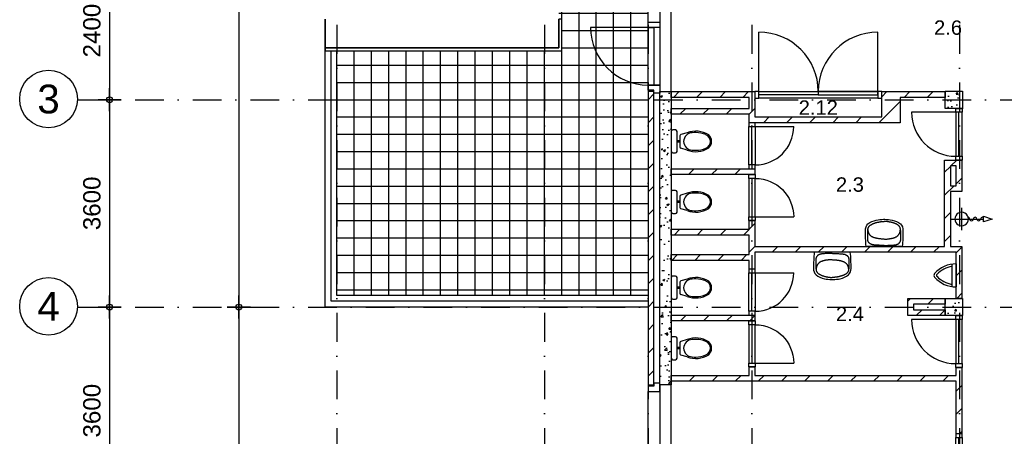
# Model space of a CAD drawing. Header units: millimetres. Extents: x -5500 to 79887, y -71178 to 5500.
# Tile 5 of 14: x -5500 to 11576, y -13645 to -6410. Entities that reach past the tile are written whole.
import ezdxf
from ezdxf.enums import TextEntityAlignment as Align

# ---------------------------------------------------------------- set-up
doc = ezdxf.new("R2010")
doc.units = ezdxf.units.MM
doc.header["$LTSCALE"] = 100
doc.linetypes.add('p_stramien$0$DASHDOT', pattern=[1, 0.5, -0.25, 0, -0.25])
for name, color, linetype in [('A--A21--_BUITENWAND', 9, 'Continuous'), ('A--A22--_BINNENWAND', 9, 'Continuous'), ('A--A28--_KONSTRUKTIES', 9, 'Continuous'), ('A--L21--_BUITENWAND', 4, 'Continuous'), ('A--L22--_BINNENWAND', 7, 'Continuous'), ('A--L27--_DAKEN', 7, 'Continuous'), ('A--L28--_KONSTRUKTIES', 4, 'Continuous'), ('A--L31--_BUITENKOZIJN', 4, 'Continuous'), ('A--L32--_BINNENKOZIJN', 4, 'Continuous'), ('A--L47--_DAKAFW', 9, 'Continuous'), ('A--L65--_BEVEILIGING', 1, 'Continuous'), ('A--L74--_VASTE-SANITAIR-VOORZ', 1, 'Continuous'), ('A--M$1A_MAATVOERING', 1, 'Continuous'), ('A--T$1A_0_25MM', 4, 'Continuous'), ('p_stramien$0$A--L$7A-_STRAMIEN', 250, 'p_stramien$0$DASHDOT'), ('p_stramien$0$A--M$1A_MAATVOERING', 1, 'Continuous'), ('p_stramien$0$A--T$1A_0_50MM', 3, 'Continuous')]:
    doc.layers.add(name, color=color, linetype=linetype)
doc.styles.add('p_stramien$0$TEXT-0_30', font='arial.ttf', dxfattribs={"height": 300})
doc.styles.add('p_stramien$0$TEXT-0_50', font='arial.ttf', dxfattribs={"height": 500})
doc.styles.add('TEXT-0_20', font='arial.ttf', dxfattribs={"height": 200})
doc.styles.add('TEXT-0_25', font='arial.ttf', dxfattribs={"height": 250})
doc.dimstyles.new('DIM-2', dxfattribs={"dimscale": 100, "dimtxt": 2, "dimasz": 1, "dimexe": 0, "dimexo": 0, "dimgap": 0, "dimtad": 0, "dimdec": 0, "dimzin": 0, "dimdsep": 46, "dimtxsty": 'TEXT-0_20', "dimblk1": 'MAATPUNT', "dimblk2": 'MAATPUNT', "dimsah": 1, "dimcen": 0, "dimse1": 1, "dimse2": 1, "dimclrd": 9, "dimclre": 1, "dimclrt": 2, "dimazin": 0, "dimtfac": 0.75, "dimtdec": 0, "dimtix": 1, "dimtmove": 2, "dimatfit": 3, "dimfxl": 0, "dimtvp": 1, "dimtolj": 1, "dimtzin": 0, "dimarcsym": 0})
doc.dimstyles.new('p_stramien$0$DIM-3', dxfattribs={"dimscale": 100, "dimtxt": 3, "dimasz": 1, "dimexe": 0, "dimexo": 0, "dimgap": 0, "dimtad": 0, "dimdec": 0, "dimzin": 0, "dimdsep": 46, "dimtxsty": 'p_stramien$0$TEXT-0_30', "dimblk1": 'p_stramien$0$MAATPUNT', "dimblk2": 'p_stramien$0$MAATPUNT', "dimsah": 1, "dimcen": 0, "dimse1": 1, "dimse2": 1, "dimclrd": 9, "dimclre": 1, "dimclrt": 3, "dimazin": 0, "dimtfac": 0.75, "dimtdec": 0, "dimtix": 1, "dimtmove": 2, "dimatfit": 3, "dimfxl": 0, "dimtvp": 1, "dimtolj": 1, "dimtzin": 0, "dimarcsym": 0})
pattern_1 = [(45, (0, 0), (-200, 200), [])]
pattern_2 = [(0, (0, 0), (0, 300), []), (90, (0, 0), (-300, 2e-14), [])]

# ---------------------------------------------------------------- blocks, each defined once
blk = doc.blocks.new('bu_koz_1750')
at = {"layer": 'A--L31--_BUITENKOZIJN', "color": 1}
for points in [[(0, 1775), (0, 1725), (-100, 1725), (-100, 1635), (100, 1635), (100, 1775), (0, 1775)], [(0, -25), (0, 25), (-100, 25), (-100, 115), (100, 115), (100, -25), (0, -25)]]:
    blk.add_lwpolyline(points, dxfattribs=at)
at = {"layer": 'A--L31--_BUITENKOZIJN', "color": 9}
for points in [[(100, 0), (300, 0), (300, 1750), (100, 1750)], [(-100, 115), (-100, 1635), (100, 1635), (100, 115)]]:
    blk.add_lwpolyline(points, close=True, dxfattribs=at)
blk = doc.blocks.new('bi_koz_800')
at = {"layer": 'A--L32--_BINNENKOZIJN', "color": 1}
for points in [[(-57, 733), (57, 733), (57, 800), (-57, 800)], [(0, 733), (57, 733), (57, 67), (0, 67)], [(-57, 0), (57, 0), (57, 67), (-57, 67)]]:
    blk.add_lwpolyline(points, close=True, dxfattribs=at)
at = {"layer": 'A--L32--_BINNENKOZIJN', "color": 9}
blk.add_lwpolyline([(-57, 733), (57, 733), (57, 67), (-57, 67)], close=True, dxfattribs=at)
blk.add_lwpolyline([(57, 733), (723, 733)], dxfattribs=at)
blk.add_arc((57, 733), 666, 270, 0, dxfattribs=at)
blk = doc.blocks.new('bi_koz_900')
at = {"layer": 'A--L32--_BINNENKOZIJN', "color": 1}
for points in [[(57, -67), (-57, -67), (-57, 0), (57, 0)], [(0, -67), (-57, -67), (-57, -833), (0, -833)], [(57, -900), (-57, -900), (-57, -833), (57, -833)]]:
    blk.add_lwpolyline(points, close=True, dxfattribs=at)
at = {"layer": 'A--L32--_BINNENKOZIJN', "color": 9}
blk.add_lwpolyline([(-57, -67), (-823, -67)], dxfattribs=at)
blk.add_lwpolyline([(57, -67), (-57, -67), (-57, -833), (57, -833)], close=True, dxfattribs=at)
blk.add_arc((-57, -67), 766, 180, 270, dxfattribs=at)
blk = doc.blocks.new('brand_slh')
at = {"layer": 'A--L65--_BEVEILIGING', "color": 1, "linetype": 'Continuous'}
for p, q in [((0, 196), (0, -195)), ((-196, 0), (379, 0))]:
    blk.add_line(p, q, dxfattribs=at)
at = {"layer": 'A--L65--_BEVEILIGING'}
blk.add_lwpolyline([(379, -50), (379, 50), (529, 0), (379, -50)], dxfattribs=at)
at = {"layer": 'A--L65--_BEVEILIGING', "color": 1, "linetype": 'Continuous'}
for centre, major_axis, start_param, end_param in [((0, 0), (82.9, 82.9), 5.497787, 8.63938), ((0, 0), (82.9, 82.9), 2.356194, 5.497787), ((109, 0), (22.4, 22.4), 5.504308, 6.956896), ((172, 0), (-22.1, 22.1), 0.785398, 3.926991), ((234, 0), (-22.1, 22.1), 3.926991, 7.068583), ((297, 0), (-22.1, 22.1), 0.785398, 3.926991), ((360, 0), (-22.3, 22.3), -0.778194, 0.778194)]:
    blk.add_ellipse(centre, major_axis=major_axis, ratio=1, start_param=start_param, end_param=end_param, dxfattribs=at)
blk = doc.blocks.new('bi_koz_2200')
at = {"layer": 'A--L32--_BINNENKOZIJN', "color": 9}
for points in [[(67, 0), (67, 1033)], [(2133, 0), (2133, 1033)]]:
    blk.add_lwpolyline(points, dxfattribs=at)
at = {"layer": 'A--L32--_BINNENKOZIJN', "color": 1}
for points in [[(67, -114), (67, 0), (0, 0), (0, -114)], [(67, -57), (67, 0), (1100, 0), (1100, -57)], [(2133, -57), (2133, 0), (1100, 0), (1100, -57)], [(2200, -114), (2200, 0), (2133, 0), (2133, -114)]]:
    blk.add_lwpolyline(points, close=True, dxfattribs=at)
at = {"layer": 'A--L32--_BINNENKOZIJN', "color": 9}
blk.add_lwpolyline([(67, -114), (67, 0), (2133, 0), (2133, -114)], close=True, dxfattribs=at)
for centre, start, end in [((67, 0), 0, 90), ((2133, 0), 90, 180)]:
    blk.add_arc(centre, 1033, start, end, dxfattribs=at)
blk = doc.blocks.new('wc12')
at = {"layer": 'A--L74--_VASTE-SANITAIR-VOORZ'}
for points in [[(-100, 175), (-100, -175)], [(-25, 200), (-75, 200)], [(0, -175), (0, 175)], [(-275, 150), (-168, 119)], [(-150, -95), (-150, 95)], [(-150, 12), (-100, 12)], [(-275, -150), (-168, -119)], [(-150, -12), (-100, -12)], [(-75, -200), (-25, -200)]]:
    blk.add_lwpolyline(points, dxfattribs=at)
for centre, radius, start, end in [((-426, -237), 415, 68.7289, 122.6922), ((-75, 175), 25, 90, 180), ((-25, 175), 25, 0, 90), ((-548, 0), 152, 132.075, 227.925), ((-555, 0), 125, 111.1002, 248.8998), ((-421, -307), 461, 90.4601, 112.8114), ((-421, -307), 461, 82.9751, 90.4601), ((-365, 0), 150, 270, 90), ((-175, 95), 25, 0, 74.0547), ((-426, 237), 415, 237.3078, 291.2711), ((-421, 307), 461, 247.1886, 269.5399), ((-421, 307), 461, 269.5399, 277.0249), ((-175, -95), 25, 285.9454, 0), ((-75, -175), 25, 180, 270), ((-25, -175), 25, 270, 0)]:
    blk.add_arc(centre, radius, start, end, dxfattribs=at)
blk = doc.blocks.new('wt07')
at = {"layer": 'A--L74--_VASTE-SANITAIR-VOORZ'}
for points in [[(313, 0), (-313, 0)], [(0, -21), (-33, -21), (-61, -21), (-85, -22), (-106, -22), (-123, -23), (-138, -24), (-151, -25), (-162, -25), (-172, -26), (-181, -28), (-188, -29), (-195, -30), (-202, -31), (-208, -33), (-213, -34), (-218, -36), (-223, -37), (-227, -39), (-232, -41), (-236, -44), (-240, -46), (-244, -48), (-248, -51), (-251, -53), (-254, -56), (-257, -59), (-260, -61), (-263, -64), (-265, -67), (-267, -70), (-269, -73), (-271, -76), (-273, -79), (-275, -82), (-276, -85), (-278, -88), (-279, -91), (-280, -95), (-281, -98), (-282, -102), (-283, -106), (-283, -110), (-284, -114), (-284, -119), (-285, -124), (-285, -129), (-285, -135), (-285, -141), (-285, -148), (-286, -155), (-286, -162), (-286, -170), (-286, -178), (-286, -186), (-286, -194), (-286, -203), (-286, -212), (-286, -220), (-286, -229), (-286, -238), (-286, -246), (-285, -254), (-285, -262), (-285, -269), (-284, -276), (-283, -283), (-283, -289), (-282, -295), (-281, -300), (-281, -305), (-280, -309), (-279, -314), (-278, -318), (-277, -322), (-276, -325), (-274, -329), (-273, -332), (-271, -336), (-269, -339), (-267, -343), (-265, -346), (-263, -349), (-260, -353), (-257, -356), (-253, -360), (-250, -363), (-246, -367), (-242, -370), (-237, -373), (-232, -376), (-228, -379), (-222, -382), (-217, -385), (-212, -388), (-206, -391), (-201, -393), (-195, -396), (-190, -398), (-184, -401), (-178, -403), (-173, -405), (-167, -407), (-161, -409), (-155, -411), (-149, -413), (-144, -415), (-138, -416), (-132, -418), (-126, -419), (-120, -421), (-113, -422), (-107, -423), (-101, -425), (-95, -426), (-89, -427), (-82, -428), (-76, -430), (-70, -431), (-63, -432), (-57, -433), (-50, -433), (-44, -434), (-37, -435), (-30, -435), (-23, -435), (-16, -435), (-8, -435), (0, -435)], [(-1, -128), (-19, -129), (-34, -130), (-47, -131), (-59, -132), (-70, -133), (-79, -134), (-88, -135), (-95, -136), (-103, -137), (-110, -138), (-116, -139), (-123, -141), (-129, -142), (-135, -143), (-140, -144), (-146, -146), (-151, -147), (-156, -149), (-162, -150), (-167, -152), (-172, -153), (-177, -155), (-182, -157), (-186, -159), (-191, -160), (-196, -162), (-200, -164), (-205, -167), (-209, -169), (-214, -171), (-218, -174), (-222, -177), (-226, -179), (-229, -183), (-233, -186), (-236, -189), (-240, -193), (-243, -196), (-246, -200), (-249, -204), (-252, -208), (-254, -211), (-257, -215), (-259, -219), (-262, -224), (-264, -228), (-266, -233), (-268, -238), (-270, -243), (-272, -249), (-273, -256), (-275, -263), (-277, -271), (-278, -281), (-280, -292), (-281, -302)], [(3, -21), (36, -21), (64, -22), (88, -22), (109, -23), (126, -24), (141, -25), (154, -25), (165, -26), (175, -28), (183, -29), (191, -30), (198, -31), (205, -32), (210, -34), (216, -35), (221, -37), (226, -39), (230, -41), (235, -43), (239, -45), (243, -47), (247, -50), (250, -52), (253, -55), (257, -57), (260, -60), (262, -63), (265, -66), (267, -69), (270, -72), (272, -75), (274, -78), (276, -81), (277, -84), (279, -87), (280, -90), (281, -93), (283, -97), (283, -100), (284, -104), (285, -108), (286, -112), (286, -116), (286, -121), (287, -126), (287, -131), (287, -137), (287, -143), (287, -150), (288, -157), (288, -164), (288, -172), (288, -180), (288, -188), (288, -196), (288, -205), (288, -213), (288, -222), (288, -231), (287, -239), (287, -248), (287, -256), (286, -264), (286, -271), (285, -278), (285, -285), (284, -291), (283, -296), (283, -302), (282, -306), (281, -311), (280, -315), (279, -320), (278, -323), (277, -327), (275, -331), (274, -334), (272, -337), (270, -341), (268, -344), (266, -348), (263, -351), (260, -354), (257, -358), (254, -361), (250, -365), (246, -368), (242, -371), (238, -375), (233, -378), (228, -381), (223, -384), (218, -387), (212, -389), (207, -392), (201, -395), (196, -397), (190, -400), (184, -402), (179, -404), (173, -406), (167, -408), (161, -410), (156, -412), (150, -414), (144, -415), (138, -417), (132, -418), (126, -420), (120, -421), (114, -423), (108, -424), (101, -425), (95, -426), (89, -428), (83, -429), (76, -430), (70, -431), (63, -432), (57, -433), (51, -434), (44, -434), (37, -435), (31, -435), (24, -435), (16, -435), (8, -435), (0, -435)], [(3, -128), (21, -129), (36, -130), (50, -131), (61, -132), (72, -133), (81, -134), (90, -136), (98, -137), (105, -138), (112, -139), (118, -140), (125, -141), (131, -143), (137, -144), (142, -145), (148, -147), (153, -148), (158, -150), (164, -151), (169, -153), (174, -154), (179, -156), (184, -158), (188, -160), (193, -162), (198, -164), (202, -166), (207, -168), (211, -170), (215, -173), (220, -175), (224, -178), (227, -181), (231, -184), (235, -187), (238, -191), (242, -194), (245, -198), (248, -202), (251, -205), (253, -209), (256, -213), (258, -217), (261, -221), (263, -225), (265, -230), (267, -234), (269, -240), (271, -245), (273, -251), (275, -257), (277, -265), (278, -273), (280, -283), (281, -293), (282, -304)], [(-11, -474), (11, -474)]]:
    blk.add_lwpolyline(points, dxfattribs=at)
for centre, radius, start, end in [((1981, -239), 2306, 174.0507, 180.9706), ((-1981, -239), 2306, 359.0294, 5.9493), ((-177, -288), 148, 176.284, 225.3667), ((-325, -278), 1.182765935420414e-11, 180, 170.5377), ((177, -288), 148, 314.6333, 3.716), ((-59, -93), 374, 233.4244, 257.8715), ((17, 259), 733, 257.8715, 267.7873), ((-17, 259), 733, 272.2127, 282.1285), ((59, -93), 374, 282.1285, 306.5756)]:
    blk.add_arc(centre, radius, start, end, dxfattribs=at)
blk = doc.blocks.new('urinoir9')
at = {"layer": 'A--L74--_VASTE-SANITAIR-VOORZ'}
for points in [[(-75, 194), (-75, -194)], [(0, 200), (0, -200)]]:
    blk.add_lwpolyline(points, dxfattribs=at)
for centre, radius, start, end in [((0, -300), 500, 90, 138.1973), ((-336, 0), 49.9, 138.1971, 221.7927), ((-316, 0), 25, 125.8539, 234.1316), ((21, -335), 500, 101.0779, 134.703), ((0, 300), 500, 221.4905, 270), ((21, 335), 500, 225.297, 258.9221)]:
    blk.add_arc(centre, radius, start, end, dxfattribs=at)
blk = doc.blocks.new('bu_koz_2060')
at = {"layer": 'A--L31--_BUITENKOZIJN', "color": 1}
for points in [[(0, 2085), (0, 2035), (-100, 2035), (-100, 1945), (100, 1945), (100, 2085), (0, 2085)], [(0, -25), (0, 25), (-100, 25), (-100, 115), (100, 115), (100, -25), (0, -25)]]:
    blk.add_lwpolyline(points, dxfattribs=at)
at = {"layer": 'A--L31--_BUITENKOZIJN', "color": 9}
for points in [[(100, 0), (300, 0), (300, 2060), (100, 2060)], [(-100, 115), (-100, 1945), (100, 1945), (100, 115)]]:
    blk.add_lwpolyline(points, close=True, dxfattribs=at)
at = {"layer": 'A--L31--_BUITENKOZIJN', "color": 1}
for points in [[(-100, 1205), (100, 1205), (100, 1115), (-100, 1115)], [(-100, 1115), (0, 1115), (0, 115), (-100, 115)]]:
    blk.add_lwpolyline(points, close=True, dxfattribs=at)
at = {"layer": 'A--L31--_BUITENKOZIJN', "color": 9}
blk.add_lwpolyline([(-100, 1115), (-1100, 1115)], dxfattribs=at)
blk.add_arc((-100, 1115), 1000, 180, 270, dxfattribs=at)
blk = doc.blocks.new('bi_koz_1250')
at = {"layer": 'A--L32--_BINNENKOZIJN', "color": 1}
for points in [[(-57, -67), (57, -67), (57, 0), (-57, 0)], [(0, -67), (57, -67), (57, -967), (0, -967)], [(-57, -1034), (57, -1034), (57, -967), (-57, -967)], [(-57, -1250), (57, -1250), (57, -1183), (-57, -1183)]]:
    blk.add_lwpolyline(points, close=True, dxfattribs=at)
at = {"layer": 'A--L32--_BINNENKOZIJN', "color": 9}
for points in [[(-57, -67), (57, -67), (57, -967), (-57, -967)], [(-57, -1034), (0, -1034), (0, -1183), (-57, -1183)], [(0, -1034), (57, -1034), (57, -1183), (0, -1183)]]:
    blk.add_lwpolyline(points, close=True, dxfattribs=at)
blk.add_lwpolyline([(57, -67), (957, -67)], dxfattribs=at)
blk.add_arc((57, -67), 900, 270, 0, dxfattribs=at)
blk = doc.blocks.new('p_stramien$0$stramien')
at = {"layer": 'p_stramien$0$A--M$1A_MAATVOERING', "color": 1}
blk.add_circle((0, 0), 500, dxfattribs=at)
at = {"layer": 'p_stramien$0$A--T$1A_0_50MM', "style": 'p_stramien$0$TEXT-0_50'}
blk.add_attdef('AS', text='', height=500, dxfattribs=at).set_placement((0, 0), align=Align.MIDDLE_CENTER)
blk = doc.blocks.new('p_stramien$0$MAATPUNT')
at = {"color": 9, "linetype": 'Continuous'}
for p, q in [((0, 2), (0, -2)), ((-2, 0), (2, 0))]:
    blk.add_line(p, q, dxfattribs=at)
at = {"color": 1, "linetype": 'Continuous'}
blk.add_circle((0, 0), 0.5, dxfattribs=at)
blk = doc.blocks.new('*D318')
at = {"layer": 'p_stramien$0$A--M$1A_MAATVOERING', "color": 9, "lineweight": -2}
blk.add_line((-3941, -5500), (-3941, -7700), dxfattribs=at)
at = {"layer": 'p_stramien$0$A--M$1A_MAATVOERING', "color": 9, "lineweight": -2, "xscale": 100, "yscale": 100, "zscale": 100}
for p, rotation in [((-3941, -5400), 90), ((-3941, -7800), 270)]:
    blk.add_blockref('p_stramien$0$MAATPUNT', p, dxfattribs=dict(at, rotation=rotation))
at = {"layer": 'p_stramien$0$A--M$1A_MAATVOERING', "color": 3, "insert": (-4247, -6600), "char_height": 300, "attachment_point": 5, "rotation": 90, "style": 'p_stramien$0$TEXT-0_30'}
blk.add_mtext('\\A1;2400', dxfattribs=at)
blk = doc.blocks.new('*D316')
at = {"layer": 'p_stramien$0$A--M$1A_MAATVOERING', "color": 9, "lineweight": -2}
blk.add_line((-3941, -7900), (-3941, -11300), dxfattribs=at)
at = {"layer": 'p_stramien$0$A--M$1A_MAATVOERING', "color": 9, "lineweight": -2, "xscale": 100, "yscale": 100, "zscale": 100}
for p, rotation in [((-3941, -7800), 90), ((-3941, -11400), 270)]:
    blk.add_blockref('p_stramien$0$MAATPUNT', p, dxfattribs=dict(at, rotation=rotation))
at = {"layer": 'p_stramien$0$A--M$1A_MAATVOERING', "color": 3, "insert": (-4247, -9600), "char_height": 300, "attachment_point": 5, "rotation": 90, "style": 'p_stramien$0$TEXT-0_30'}
blk.add_mtext('\\A1;3600', dxfattribs=at)
blk = doc.blocks.new('*D331')
at = {"layer": 'p_stramien$0$A--M$1A_MAATVOERING', "color": 9, "lineweight": -2}
blk.add_line((-3941, -11500), (-3941, -14900), dxfattribs=at)
at = {"layer": 'p_stramien$0$A--M$1A_MAATVOERING', "color": 9, "lineweight": -2, "xscale": 100, "yscale": 100, "zscale": 100}
for p, rotation in [((-3941, -11400), 90), ((-3941, -15000), 270)]:
    blk.add_blockref('p_stramien$0$MAATPUNT', p, dxfattribs=dict(at, rotation=rotation))
at = {"layer": 'p_stramien$0$A--M$1A_MAATVOERING', "color": 3, "insert": (-4247, -13200), "char_height": 300, "attachment_point": 5, "rotation": 90, "style": 'p_stramien$0$TEXT-0_30'}
blk.add_mtext('\\A1;3600', dxfattribs=at)
blk = doc.blocks.new('MAATPUNT')
at = {"color": 9, "linetype": 'Continuous'}
for p, q in [((0, 2), (0, -2)), ((-2, 0), (2, 0))]:
    blk.add_line(p, q, dxfattribs=at)
at = {"color": 1, "linetype": 'Continuous'}
blk.add_circle((0, 0), 0.5, dxfattribs=at)
blk = doc.blocks.new('*D190')
at = {"layer": 'A--M$1A_MAATVOERING', "color": 9, "lineweight": -2}
blk.add_line((-1700, -100), (-1700, -11300), dxfattribs=at)
at = {"layer": 'A--M$1A_MAATVOERING', "color": 9, "lineweight": -2, "xscale": 100, "yscale": 100, "zscale": 100}
for p, rotation in [((-1700, 0), 90), ((-1700, -11400), 270)]:
    blk.add_blockref('MAATPUNT', p, dxfattribs=dict(at, rotation=rotation))
at = {"layer": 'A--M$1A_MAATVOERING', "color": 2, "insert": (-1904.2, -5700), "char_height": 200, "attachment_point": 5, "rotation": 90, "style": 'TEXT-0_20'}
blk.add_mtext('\\A1;11400', dxfattribs=at)
blk = doc.blocks.new('*D191')
at = {"layer": 'A--M$1A_MAATVOERING', "color": 9, "lineweight": -2}
blk.add_line((-1700, -11500), (-1700, -40350), dxfattribs=at)
at = {"layer": 'A--M$1A_MAATVOERING', "color": 9, "lineweight": -2, "xscale": 100, "yscale": 100, "zscale": 100}
for p, rotation in [((-1700, -11400), 90), ((-1700, -40450), 270)]:
    blk.add_blockref('MAATPUNT', p, dxfattribs=dict(at, rotation=rotation))
at = {"layer": 'A--M$1A_MAATVOERING', "color": 2, "insert": (-1904.2, -25925), "char_height": 200, "attachment_point": 5, "rotation": 90, "style": 'TEXT-0_20'}
blk.add_mtext('\\A1;29050', dxfattribs=at)
blk = doc.blocks.new('p_stramien')
at = {"layer": 'p_stramien$0$A--L$7A-_STRAMIEN', "ltscale": 10}
for points in [[(0, 4500), (0, -70400)], [(3600, 4500), (3600, -70400)], [(5400, 4500), (5400, -70400)], [(7200, 4500), (7200, -70400)], [(10800, 4500), (10800, -70400)], [(-4500.1, -7800), (42100, -7800)], [(-4500.1, -11400), (42100, -11400)]]:
    blk.add_lwpolyline(points, dxfattribs=at)
at = {"layer": 'p_stramien$0$A--L$7A-_STRAMIEN', "rotation": 360}
for p, values in [((-5000, -7788.1), {'AS': '3'}), ((-5000, -11388.1), {'AS': '4'})]:
    blk.add_blockref('p_stramien$0$stramien', p, dxfattribs=at).add_auto_attribs(values)
at = {"layer": 'p_stramien$0$A--M$1A_MAATVOERING'}
for base, p1, p2, picture, middle in [((-3940.8, -7800), (0, -5400), (0, -7800), '*D318', (-4247.1, -6600)), ((-3940.8, -11400), (0, -7800), (0, -11400), '*D316', (-4247.1, -9600)), ((-3940.8, -15000), (0, -11400), (0, -15000), '*D331', (-4247.1, -13200))]:
    dim = blk.add_linear_dim(base=base, p1=p1, p2=p2, angle=90, dimstyle='p_stramien$0$DIM-3', dxfattribs=at)
    dim.commit()
    dim.dimension.update_dxf_attribs({"geometry": picture, "text_midpoint": middle})

msp = doc.modelspace()

# ---------------------------------------------------------------- hatches: boundary and pattern name
at = {"layer": 'A--A21--_BUITENWAND'}
h = msp.add_hatch(dxfattribs=at)
h.set_pattern_fill('CONCRETE2', color=256, scale=25, style=0)
h.paths.add_polyline_path([(5600, -11000), (5600, -11200), (5600, -12750), (5800, -12750), (5800, -7660), (5600, -7660), (5600, -7910)])
at = {"layer": 'A--A22--_BINNENWAND'}
h = msp.add_hatch(dxfattribs=at)
h.set_pattern_fill('KALKZANDSTEEN', color=256, scale=100, style=0)
h.set_pattern_definition(pattern_1)
h.paths.add_polyline_path([(5500, -12750), (5500, -7660), (5400, -7660), (5400, -12750)])
h = msp.add_hatch(dxfattribs=at)
h.set_pattern_fill('KALKZANDSTEEN', color=256, scale=100, style=0)
h.set_pattern_definition(pattern_1)
h.paths.add_polyline_path([(7250, -7660), (5800, -7660), (5800, -7760), (7150, -7760), (7150, -7950), (5800, -7950), (5800, -8050), (7150, -8050), (7150, -8200), (9770, -8200), (9770, -7760), (10550, -7760), (10550, -7660), (9450, -7660), (9450, -8100), (7250, -8100)])
h = msp.add_hatch(dxfattribs=at)
h.set_pattern_fill('KALKZANDSTEEN', color=256, scale=100, style=0)
h.set_pattern_definition(pattern_1)
h.paths.add_polyline_path([(7150, -10050), (5800, -10050), (5800, -10150), (7150, -10150), (7150, -10490), (5800, -10490), (5800, -10590), (7150, -10590), (7150, -10740), (7250, -10740), (7250, -10450), (10740, -10450), (10740, -11250), (10840, -11250), (10840, -10350), (10640, -10350), (10640, -9395), (10840, -9395), (10840, -8850), (10540, -8850), (10540, -10350), (7250, -10350), (7250, -9900), (7150, -9900)])
h.paths.add_polyline_path([(10640, -8950), (10740, -8950), (10740, -9295), (10640, -9295)], flags=16)
h = msp.add_hatch(dxfattribs=at)
h.set_pattern_fill('KALKZANDSTEEN', color=256, scale=100, style=0)
h.set_pattern_definition(pattern_1)
h.paths.add_polyline_path([(7250, -9000), (5800, -9000), (5800, -9100), (7250, -9100)])
h = msp.add_hatch(dxfattribs=at)
h.set_pattern_fill('KALKZANDSTEEN', color=256, scale=100, style=0)
h.set_pattern_definition(pattern_1)
h.paths.add_polyline_path([(10550, -11550), (10550, -11450), (10000, -11450), (10000, -11350), (10550, -11350), (10550, -11250), (9900, -11250), (9900, -11550)])
h = msp.add_hatch(dxfattribs=at)
h.set_pattern_fill('KALKZANDSTEEN', color=256, scale=100, style=0)
h.set_pattern_definition(pattern_1)
h.paths.add_polyline_path([(7250, -11540), (5800, -11540), (5800, -11640), (7250, -11640)])
h = msp.add_hatch(dxfattribs=at)
h.set_pattern_fill('KALKZANDSTEEN', color=256, scale=100, style=0)
h.set_pattern_definition(pattern_1)
h.paths.add_polyline_path([(7150, -12590), (5800, -12590), (5800, -12690), (10740, -12690), (10739.7, -13600), (10839.7, -13600), (10840, -12450), (10740, -12450), (10740, -12590), (7250, -12590), (7250, -12440), (7150, -12440)])
at = {"layer": 'A--A28--_KONSTRUKTIES'}
h = msp.add_hatch(dxfattribs=at)
h.set_pattern_fill('CONCRETE2', color=256, scale=25, style=0)
h.paths.add_polyline_path([(10550, -7650), (10550, -7950), (10850, -7950), (10850, -7650)])
h = msp.add_hatch(dxfattribs=at)
h.set_pattern_fill('CONCRETE2', color=256, scale=25, style=0)
h.paths.add_polyline_path([(10550, -11250), (10550, -11550), (10850, -11550), (10850, -11250)])
at = {"layer": 'A--L47--_DAKAFW'}
h = msp.add_hatch(dxfattribs=at)
h.set_pattern_fill('_USER', color=256, scale=300, style=0, double=1, pattern_type=0)
h.set_pattern_definition(pattern_2)
h.paths.add_polyline_path([(5400, -7800), (5400, -7660), (5400, -7635), (5400, -7545, -0.4142136), (4400, -6545), (5400, -6545), (5400, -6455), (5400, -5715), (5400, -5625), (5400, -5500), (5375, -5500), (5375, -5600), (5285, -5600), (3965, -5600), (3875, -5600), (3875, -5500), (3850, -5500), (3850, -6400), (3900, -6400), (3900, -6950), (3600, -6950), (3600, -7800)])
h = msp.add_hatch(dxfattribs=at)
h.set_pattern_fill('_USER', color=256, scale=300, style=0, double=1, pattern_type=0)
h.set_pattern_definition(pattern_2)
h.paths.add_polyline_path([(5400, -6545), (4400, -6545, 0.4142136), (5400, -7545)])
h = msp.add_hatch(dxfattribs=at)
h.set_pattern_fill('_USER', color=256, scale=300, style=0, double=1, pattern_type=0)
h.set_pattern_definition(pattern_2)
h.paths.add_polyline_path([(3600, -6950), (0, -6950), (0, -7800), (3600, -7800)])
h = msp.add_hatch(dxfattribs=at)
h.set_pattern_fill('_USER', color=256, scale=300, style=0, double=1, pattern_type=0)
h.set_pattern_definition(pattern_2)
h.paths.add_polyline_path([(0, -7800), (0, -11200), (3600, -11200), (3600, -7800)])
h = msp.add_hatch(dxfattribs=at)
h.set_pattern_fill('_USER', color=256, scale=300, style=0, double=1, pattern_type=0)
h.set_pattern_definition(pattern_2)
h.paths.add_polyline_path([(3600, -11200), (5400, -11200), (5400, -7800), (3600, -7800)])

# ---------------------------------------------------------------- linework, layer by layer
at = {"layer": 'A--L21--_BUITENWAND', "color": 3}
msp.add_lwpolyline([(5600, -11200), (5600, -11000), (5600, -11000), (5600, -7910), (5600, -7910), (5600, -7660), (5800, -7660), (5800, -12750), (5600, -12750), (5600, -11200), (5600, -11200)], close=True, dxfattribs=at)
at = {"layer": 'A--L22--_BINNENWAND', "color": 2}
for points in [[(5500, -12750), (5500, -7660), (5400, -7660), (5400, -12750)], [(5800, -7660), (7250, -7660), (7250, -8100), (9450, -8100), (9450, -7660), (10550, -7660), (10550, -7760), (9770, -7760), (9770, -8200), (7150, -8200), (7150, -8050), (5800, -8050), (5800, -7950), (7150, -7950), (7150, -7760), (5800, -7760)], [(5800, -10050), (7150, -10050), (7150, -9900), (7250, -9900), (7250, -10350), (10540, -10350), (10540, -8850), (10840, -8850), (10840, -9395), (10640, -9395), (10640, -10350), (10840, -10350), (10840, -11250), (10740, -11250), (10740, -10450), (7250, -10450), (7250, -10740), (7150, -10740), (7150, -10590), (5800, -10590), (5800, -10490), (7150, -10490), (7150, -10150), (5800, -10150)], [(5800, -9000), (7250, -9000), (7250, -9100), (5800, -9100)], [(10740, -8950), (10640, -8950), (10640, -9295), (10740, -9295)], [(10550, -11450), (10550, -11550), (9900, -11550), (9900, -11250), (10550, -11250), (10550, -11350), (10000, -11350), (10000, -11450)], [(5800, -11540), (7250, -11540), (7250, -11640), (5800, -11640)], [(5800, -12590), (7150, -12590), (7150, -12440), (7250, -12440), (7250, -12590), (10740, -12590), (10740, -12450), (10840, -12450), (10839.7, -13600), (10739.7, -13600), (10740, -12690), (5800, -12690)]]:
    msp.add_lwpolyline(points, close=True, dxfattribs=at)
at = {"layer": 'A--L27--_DAKEN'}
for points in [[(5400, -11400), (-200, -11400), (-200, -6400)], [(-200, -6400), (-200, -6900), (3850, -6900), (3850, -6400)], [(3900, -6400), (3850, -6400), (3850, -6900), (-200, -6900), (-200, -6950), (3900, -6950), (3900, -6400)], [(5400, -11300), (-100, -11300), (-100, -6950)], [(5400, -11200), (0, -11200), (0, -6950)]]:
    msp.add_lwpolyline(points, dxfattribs=at)
at = {"layer": 'A--L28--_KONSTRUKTIES', "color": 3}
for points in [[(10550, -7950), (10550, -7650), (10850, -7650), (10850, -7950)], [(10550, -11550), (10550, -11250), (10850, -11250), (10850, -11550)]]:
    msp.add_lwpolyline(points, close=True, dxfattribs=at)

# ---------------------------------------------------------------- block references
at = {"color": 7}
msp.add_blockref('p_stramien', (0, 0), dxfattribs=at)
for name, p in [('bu_koz_2060', (5500, -7660)), ('bi_koz_2200', (7250, -7660)), ('wt07', (8592.7, -10450)), ('urinoir9', (10740, -10850.7)), ('bu_koz_1750', (5500, -14500))]:
    msp.add_blockref(name, p)
at = {"color": 3}
for name, p in [('bi_koz_900', (10790, -7950)), ('bi_koz_800', (7200, -9000)), ('bi_koz_800', (7200, -11540)), ('bi_koz_900', (10790, -11550))]:
    msp.add_blockref(name, p, dxfattribs=at)
for name, p, rotation in [('wc12', (5800, -8525), 180), ('wc12', (5800, -9575), 180), ('brand_slh', (10835.6, -9872.5), 359.9999999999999), ('wc12', (5800, -11065), 180), ('wc12', (5800, -12115), 180), ('bi_koz_1250', (10789.7, -14850), 180)]:
    msp.add_blockref(name, p, dxfattribs=dict(rotation=rotation))
at = {"color": 3, "xscale": -1, "rotation": 180}
for p in [(7200, -9100), (7200, -11640)]:
    msp.add_blockref('bi_koz_800', p, dxfattribs=at)
at = {"xscale": -1, "rotation": 180}
msp.add_blockref('wt07', (9492.7, -10350), dxfattribs=at)

# ---------------------------------------------------------------- texts
at = {"layer": 'A--T$1A_0_25MM', "char_height": 100, "width": 708.694, "attachment_point": 5, "style": 'TEXT-0_25'}
for s, insert in [('\\H2.5x;2.6', (10600, -6550)), ('\\H2.5x;2.12', (8350, -7937)), ('\\H2.5x;2.3', (8898.5, -9275)), ('\\H2.5x;2.4', (8898.5, -11520))]:
    msp.add_mtext(s, dxfattribs=dict(at, insert=insert))

# ---------------------------------------------------------------- dimensions: what is measured, and where the dimension line sits
at = {"layer": 'A--M$1A_MAATVOERING'}
for base, p1, p2, picture, middle in [((-1700, -11400), (-200, 0), (-200, -11400), '*D190', (-1904.2, -5700)), ((-1700, -40450), (-200, -11400), (5400, -40450), '*D191', (-1904.2, -25925))]:
    dim = msp.add_linear_dim(base=base, p1=p1, p2=p2, angle=90, dimstyle='DIM-2', dxfattribs=at)
    dim.commit()
    dim.dimension.update_dxf_attribs({"geometry": picture, "text_midpoint": middle})

doc.saveas('drawing.dxf')
